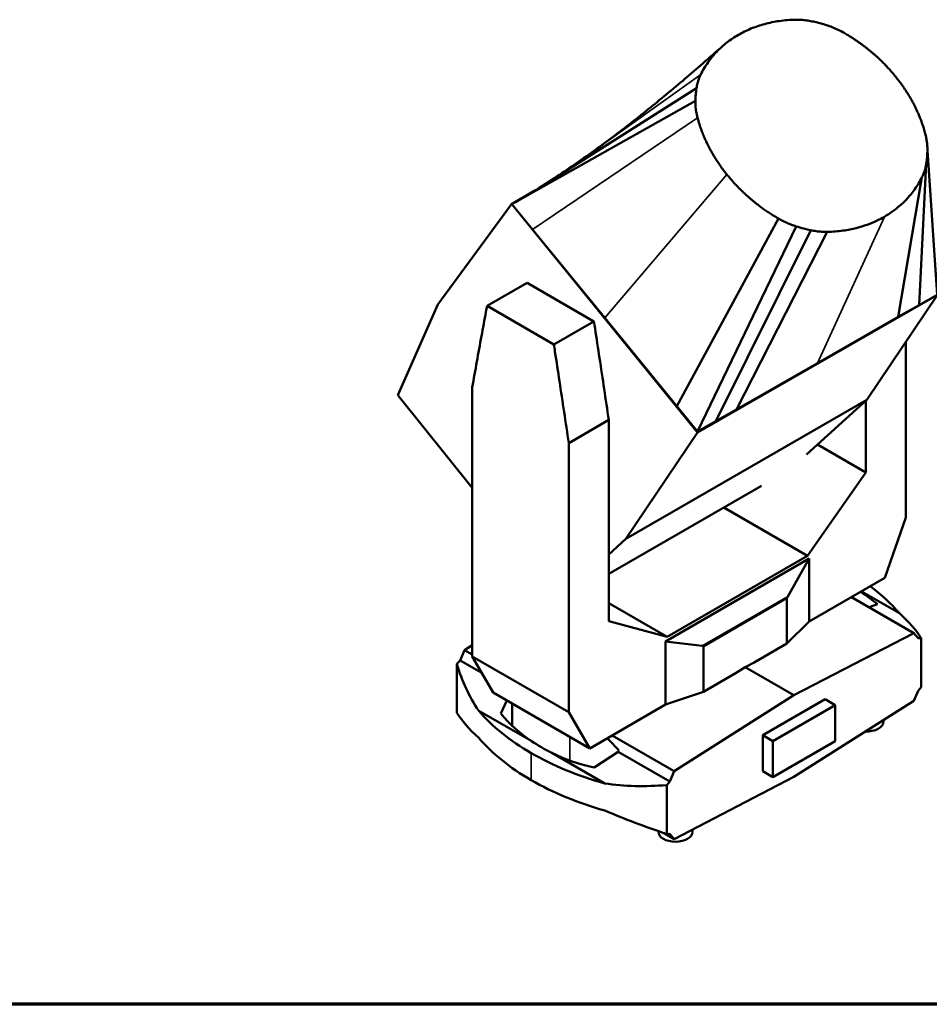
# Paper-space layout 'Sheet_1' of a CAD drawing. Header units: millimetres. Extents: x 1 to 117, y 1 to 117.
# Tile 2 of 5: x 69 to 101, y 1 to 36. Entities that reach past the tile are written whole.
import ezdxf

# ---------------------------------------------------------------- set-up
doc = ezdxf.new("R2010")
doc.units = ezdxf.units.MM
for name, color, linetype, lineweight in [('Border (ISO)', 7, 'Continuous', 70), ('Visible (ISO)', 7, 'Continuous', 50), ('Visible Narrow (ISO)', 7, 'Continuous', 35)]:
    doc.layers.add(name, color=color, linetype=linetype, lineweight=lineweight)

# ---------------------------------------------------------------- blocks, each defined once
blk = doc.blocks.new('Borders Chauvet')
at = {"layer": 'Border (ISO)'}
blk.add_line((117.323, 0.787), (0.787, 0.787), dxfattribs=at)

psp = doc.layouts.new('Sheet_1')

# ---------------------------------------------------------------- linework, layer by layer
at = {"layer": 'Visible (ISO)'}
for p, q in [((87.191, 30.026), (92.692, 33.518)), ((86.092, 29.366), (92.653, 33.059)), ((101.291, 26.137), (100.942, 31.282)), ((100.644, 25.767), (100.903, 30.823)), ((99.901, 25.342), (100.749, 30.336)), ((86.916, 29.854), (86.084, 29.376)), ((86.084, 29.376), (83.447, 25.782)), ((86.084, 29.376), (86.092, 29.366)), ((86.092, 29.366), (86.224, 29.442)), ((86.831, 28.462), (86.092, 29.366)), ((86.092, 29.366), (92.73, 21.215)), ((91.992, 22.149), (95.623, 28.856)), ((92.731, 21.245), (96.256, 28.576)), ((89.411, 25.306), (86.831, 28.462)), ((93.378, 21.615), (96.775, 28.439)), ((94.121, 22.039), (97.366, 28.382)), ((86.639, 26.562), (85.208, 25.736)), ((89.028, 25.182), (86.639, 26.562)), ((92.73, 21.215), (101.299, 26.127)), ((101.299, 26.127), (98.78, 22.386)), ((101.291, 26.137), (100.644, 25.767)), ((83.447, 25.782), (82.018, 22.544)), ((87.597, 24.356), (85.208, 25.736)), ((100.644, 25.767), (99.901, 25.342)), ((99.901, 25.342), (97.011, 23.691)), ((87.597, 24.356), (89.028, 25.182)), ((91.992, 22.149), (89.411, 25.306)), ((100.177, 18.175), (100.177, 24.46)), ((97.011, 23.691), (94.121, 22.039)), ((84.677, 19.237), (82.018, 22.544)), ((84.677, 22.828), (84.677, 13.212)), ((90.172, 17.416), (98.78, 22.386)), ((98.78, 22.386), (96.62, 20.429)), ((98.746, 22.355), (98.746, 19.78)), ((92.731, 21.245), (91.992, 22.149)), ((94.121, 22.039), (93.378, 21.615)), ((89.559, 21.661), (88.129, 20.835)), ((89.559, 21.661), (89.559, 14.476)), ((93.378, 21.615), (92.731, 21.245)), ((90.172, 17.416), (92.73, 21.215)), ((88.129, 11.219), (88.129, 20.835)), ((98.746, 19.78), (97.01, 20.782)), ((98.746, 19.78), (96.659, 16.807)), ((89.559, 16.162), (95.019, 19.314)), ((96.659, 16.807), (93.668, 18.534)), ((99.427, 16.02), (100.177, 18.175)), ((89.559, 16.861), (90.172, 17.416)), ((91.585, 13.746), (96.721, 16.711)), ((96.659, 16.807), (91.647, 13.914)), ((96.721, 16.711), (95.95, 15.352)), ((96.721, 14.458), (96.721, 16.711)), ((99.427, 16.02), (96.721, 14.458)), ((98.59, 15.537), (99.942, 14.756)), ((95.923, 15.282), (95.923, 13.676)), ((98.234, 15.332), (100.452, 14.051)), ((91.647, 13.914), (89.559, 15.119)), ((98.861, 14.97), (99.158, 15.083)), ((89.559, 14.476), (91.647, 13.914)), ((96.721, 14.458), (95.923, 13.676)), ((91.585, 11.493), (91.585, 13.746)), ((91.585, 13.746), (92.894, 13.588)), ((100.452, 14.051), (96.174, 11.827)), ((100.607, 13.865), (100.452, 14.051)), ((100.72, 13.869), (100.607, 13.865)), ((100.72, 13.869), (100.72, 12.119)), ((84.401, 13.437), (84.247, 13.072)), ((84.677, 13.612), (84.401, 13.437)), ((84.677, 13.278), (84.401, 13.437)), ((92.939, 13.559), (92.939, 11.953)), ((95.923, 13.676), (94.758, 13.003)), ((84.247, 13.072), (84.133, 12.945)), ((85.017, 12.627), (84.247, 13.072)), ((84.677, 13.212), (85.427, 11.923)), ((88.129, 11.219), (84.677, 13.212)), ((84.133, 12.945), (84.133, 11.195)), ((94.105, 12.626), (94.431, 12.833)), ((94.431, 12.833), (94.758, 13.003)), ((94.431, 12.833), (96.174, 11.827)), ((94.105, 12.626), (92.939, 11.953)), ((100.452, 11.626), (100.607, 11.991)), ((100.607, 11.991), (100.72, 12.119)), ((85.427, 11.923), (88.879, 9.93)), ((85.696, 11.171), (85.919, 11.639)), ((92.939, 11.953), (91.585, 11.493)), ((91.895, 9.11), (96.174, 11.827)), ((95.06, 10.396), (97.287, 11.682)), ((96.174, 8.91), (100.452, 11.626)), ((97.287, 11.682), (97.641, 11.478)), ((86.803, 10.183), (84.912, 11.274)), ((86.106, 11.531), (86.106, 10.739)), ((91.585, 11.493), (88.879, 9.93)), ((97.641, 11.478), (95.414, 10.192)), ((97.641, 10.192), (97.641, 11.478)), ((88.879, 9.93), (88.129, 11.219)), ((99.37, 10.94), (99.37, 10.884)), ((89.677, 10.391), (91.895, 9.11)), ((95.06, 9.11), (95.06, 10.396)), ((95.06, 10.396), (95.414, 10.192)), ((89.918, 9.852), (89.893, 9.812)), ((95.414, 8.906), (97.641, 10.192)), ((95.414, 10.192), (95.414, 8.906)), ((87.521, 9.768), (89.412, 8.677)), ((89.893, 9.812), (89.039, 9.241)), ((89.893, 9.812), (91.74, 8.745)), ((91.74, 8.745), (91.895, 9.11)), ((96.174, 8.91), (91.895, 6.686)), ((95.06, 9.11), (95.414, 8.906)), ((91.627, 8.618), (91.74, 8.745)), ((91.627, 8.618), (91.627, 6.868)), ((91.329, 6.946), (91.329, 6.971)), ((91.509, 6.909), (91.895, 6.686)), ((91.74, 6.872), (91.627, 6.868)), ((91.895, 6.686), (91.74, 6.872)), ((92.55, 6.946), (92.55, 7.026))]:
    psp.add_line(p, q, dxfattribs=at)
for centre, major_axis, ratio, start_param, end_param in [((91.104, 15.841), (-9.297, 2.771), 0.282008, 3.754679, 3.870367), ((91.091, 12.241), (9.865, 0), 0.57735, 0.457392, 0.656702), ((96.162, 15.516), (-0.234, -0.249), 0.197158, 5.600479, 6.076226), ((91.091, 15.839), (9.83, -2.93), 0.282008, 0.302665, 0.541254), ((92.533, 13.421), (0.405, 0.145), 0.21158, 6.207585, 6.683333), ((93.763, 17.388), (-8.838, -6.132), 0.714693, 6.041644, 6.280232), ((93.763, 13.79), (9.865, 0), 0.57735, 3.598985, 3.92734), ((93.763, 9.224), (-9.83, 2.93), 0.282008, 0.302665, 0.541254), ((93.749, 17.368), (-8.359, -5.799), 0.714693, 0.06888, 0.27058), ((98.76, 10.884), (0.61, 0), 0.57735, 4.661498, 6.283185), ((93.763, 12.822), (-9.865, 0), 0.57735, 0.457392, 0.785748), ((76.556, -16.069), (10.797, 27.779), 0.446039, 6.050593, 6.092384), ((93.749, 13.779), (-9.33, 0), 0.57735, 0.730925, 0.839871), ((93.768, 13.787), (9.865, 0), 0.57735, 3.926641, 4.254997), ((93.749, 17.368), (-8.359, -5.799), 0.714693, 0.379526, 0.581226), ((93.768, 12.819), (-9.865, 0), 0.57735, 0.785048, 1.113404), ((93.768, 17.385), (-8.838, -6.132), 0.714693, 0.653059, 0.891647), ((93.768, 9.221), (-9.83, 2.93), 0.282008, 1.197266, 1.435854), ((91.94, 6.946), (0.61, 0), 0.57735, 3.141593, 6.283185)]:
    psp.add_ellipse(centre, major_axis=major_axis, ratio=ratio, start_param=start_param, end_param=end_param, dxfattribs=at)
for points, knots in [([(94.187, 35.418), (94.33, 35.501), (94.481, 35.575), (94.796, 35.704), (94.959, 35.76), (95.299, 35.851), (95.476, 35.887), (95.843, 35.939), (96.033, 35.955), (96.229, 35.959)], [0, 0, 0, 0, 0.25, 0.25, 0.5, 0.5, 0.75, 0.75, 1, 1, 1, 1]), ([(96.82, 35.901), (96.887, 35.887), (96.951, 35.873), (97.072, 35.842), (97.13, 35.827), (97.239, 35.795), (97.291, 35.78), (97.339, 35.764)], [0, 0, 0, 0, 0.333333, 0.333333, 0.666667, 0.666667, 1, 1, 1, 1]), ([(97.339, 35.764), (97.404, 35.744), (97.471, 35.72), (97.607, 35.666), (97.677, 35.636), (97.821, 35.567), (97.896, 35.528), (97.972, 35.485)], [0, 0, 0, 0, 0.3333333, 0.3333333, 0.6666667, 0.6666667, 1, 1, 1, 1]), ([(92.846, 34.005), (92.922, 34.158), (93.009, 34.303), (93.2, 34.573), (93.304, 34.699), (93.529, 34.934), (93.65, 35.042), (93.907, 35.243), (94.044, 35.335), (94.187, 35.418)], [-1, -1, -1, -1, -0.75, -0.75, -0.5, -0.5, -0.25, -0.25, 0, 0, 0, 0]), ([(97.972, 35.485), (98.021, 35.457), (98.067, 35.429), (98.111, 35.403), (98.155, 35.376), (98.196, 35.35), (98.236, 35.325), (98.275, 35.3), (98.312, 35.275), (98.348, 35.252), (98.383, 35.228), (98.417, 35.205), (98.449, 35.183), (98.481, 35.161), (98.511, 35.139), (98.54, 35.119), (98.569, 35.098), (98.597, 35.078), (98.624, 35.058), (98.651, 35.038), (98.677, 35.018), (98.703, 34.998), (98.729, 34.978), (98.755, 34.958), (98.781, 34.937), (98.801, 34.921), (98.821, 34.905), (98.841, 34.889), (98.848, 34.884), (98.854, 34.879), (98.861, 34.873), (98.888, 34.851), (98.915, 34.829), (98.943, 34.805), (98.971, 34.782), (98.999, 34.758), (99.028, 34.732), (99.058, 34.706), (99.088, 34.68), (99.119, 34.651), (99.15, 34.623), (99.183, 34.593), (99.216, 34.562), (99.25, 34.53), (99.284, 34.497), (99.32, 34.462), (99.356, 34.426), (99.394, 34.389), (99.432, 34.349), (99.471, 34.309), (99.511, 34.266), (99.552, 34.221), (99.594, 34.176), (99.636, 34.128), (99.681, 34.077), (99.725, 34.026), (99.77, 33.971), (99.817, 33.913)], [0, 0, 0, 0, 0.055556, 0.055556, 0.055556, 0.111111, 0.111111, 0.111111, 0.166667, 0.166667, 0.166667, 0.222222, 0.222222, 0.222222, 0.277778, 0.277778, 0.277778, 0.333333, 0.333333, 0.333333, 0.388889, 0.388889, 0.388889, 0.444444, 0.444444, 0.444444, 0.486304, 0.486304, 0.486304, 0.5, 0.5, 0.5, 0.555555, 0.555555, 0.555555, 0.611111, 0.611111, 0.611111, 0.666666, 0.666666, 0.666666, 0.722222, 0.722222, 0.722222, 0.777777, 0.777777, 0.777777, 0.833333, 0.833333, 0.833333, 0.888889, 0.888889, 0.888889, 0.944444, 0.944444, 0.944444, 1, 1, 1, 1]), ([(88.867, 31.158), (89.361, 31.511), (89.836, 31.869), (90.751, 32.583), (91.192, 32.941), (92.07, 33.668), (92.503, 34.038), (93.156, 34.604), (93.39, 34.809), (93.618, 35.01)], [0.049288, 0.049288, 0.049288, 0.049288, 4.867681, 4.867681, 9.819353, 9.819353, 15.220679, 15.220679, 18.371099, 18.371099, 18.371099, 18.371099]), ([(99.817, 33.913), (99.851, 33.871), (99.883, 33.829), (99.944, 33.75), (99.972, 33.712), (100.026, 33.638), (100.05, 33.603), (100.097, 33.535), (100.119, 33.503), (100.161, 33.441), (100.18, 33.411), (100.217, 33.353), (100.234, 33.326), (100.268, 33.271), (100.284, 33.244), (100.316, 33.19), (100.332, 33.163), (100.364, 33.108), (100.379, 33.08), (100.411, 33.023), (100.427, 32.993), (100.459, 32.933), (100.475, 32.901), (100.508, 32.836), (100.524, 32.802), (100.558, 32.73), (100.575, 32.693), (100.611, 32.615), (100.628, 32.573), (100.665, 32.487), (100.683, 32.441), (100.72, 32.345), (100.739, 32.294), (100.776, 32.187), (100.794, 32.131), (100.831, 32.012), (100.849, 31.949), (100.867, 31.884)], [0, 0, 0, 0, 0.0555556, 0.0555556, 0.1111111, 0.1111111, 0.1666667, 0.1666667, 0.2222222, 0.2222222, 0.2777778, 0.2777778, 0.3333333, 0.3333333, 0.3888889, 0.3888889, 0.4444444, 0.4444444, 0.5, 0.5, 0.5555556, 0.5555556, 0.6111111, 0.6111111, 0.6666667, 0.6666667, 0.7222222, 0.7222222, 0.7777778, 0.7777778, 0.8333333, 0.8333333, 0.8888889, 0.8888889, 0.9444444, 0.9444444, 1, 1, 1, 1]), ([(92.653, 33.059), (92.654, 33.103), (92.655, 33.149), (92.661, 33.247), (92.665, 33.298), (92.676, 33.405), (92.683, 33.46), (92.692, 33.518)], [-1, -1, -1, -1, -0.666667, -0.666667, -0.333333, -0.333333, 0, 0, 0, 0]), ([(92.728, 32.457), (92.708, 32.533), (92.693, 32.607), (92.67, 32.745), (92.662, 32.811), (92.653, 32.938), (92.652, 33), (92.653, 33.059)], [-1, -1, -1, -1, -0.6666667, -0.6666667, -0.3333333, -0.3333333, 0, 0, 0, 0]), ([(93.778, 30.427), (93.732, 30.485), (93.689, 30.541), (93.649, 30.594), (93.609, 30.648), (93.572, 30.699), (93.537, 30.748), (93.503, 30.798), (93.471, 30.845), (93.441, 30.89), (93.411, 30.935), (93.384, 30.978), (93.358, 31.019), (93.332, 31.061), (93.308, 31.1), (93.286, 31.138), (93.264, 31.176), (93.243, 31.212), (93.223, 31.247), (93.204, 31.282), (93.185, 31.316), (93.168, 31.349), (93.151, 31.381), (93.134, 31.412), (93.119, 31.443), (93.103, 31.473), (93.088, 31.503), (93.074, 31.532), (93.071, 31.54), (93.067, 31.547), (93.064, 31.554), (93.053, 31.576), (93.043, 31.597), (93.033, 31.618), (93.02, 31.647), (93.008, 31.675), (92.995, 31.703), (92.983, 31.731), (92.971, 31.758), (92.959, 31.787), (92.946, 31.815), (92.934, 31.845), (92.922, 31.875), (92.91, 31.905), (92.898, 31.937), (92.885, 31.971), (92.872, 32.004), (92.859, 32.039), (92.846, 32.076), (92.833, 32.112), (92.82, 32.151), (92.807, 32.191), (92.794, 32.231), (92.781, 32.273), (92.768, 32.318), (92.754, 32.362), (92.741, 32.409), (92.728, 32.457)], [-1, -1, -1, -1, -0.944444, -0.944444, -0.944444, -0.888889, -0.888889, -0.888889, -0.833333, -0.833333, -0.833333, -0.777778, -0.777778, -0.777778, -0.722222, -0.722222, -0.722222, -0.666667, -0.666667, -0.666667, -0.611111, -0.611111, -0.611111, -0.555556, -0.555556, -0.555556, -0.5, -0.5, -0.5, -0.486304, -0.486304, -0.486304, -0.444444, -0.444444, -0.444444, -0.388889, -0.388889, -0.388889, -0.333333, -0.333333, -0.333333, -0.277778, -0.277778, -0.277778, -0.222222, -0.222222, -0.222222, -0.166667, -0.166667, -0.166667, -0.111111, -0.111111, -0.111111, -0.055556, -0.055556, -0.055556, 0, 0, 0, 0]), ([(100.867, 31.884), (100.881, 31.831), (100.892, 31.78), (100.911, 31.681), (100.919, 31.634), (100.931, 31.539), (100.936, 31.491), (100.942, 31.39), (100.943, 31.337), (100.942, 31.282)], [0, 0, 0, 0, 0.25, 0.25, 0.5, 0.5, 0.75, 0.75, 1, 1, 1, 1]), ([(87.258, 30.068), (87.741, 30.375), (88.211, 30.693), (88.733, 31.062), (88.809, 31.116), (88.884, 31.169)], [0, 0, 0, 0, 4.397713, 4.397713, 5.152229, 5.152229, 5.152229, 5.152229]), ([(100.942, 31.282), (100.941, 31.222), (100.938, 31.165), (100.931, 31.057), (100.926, 31.007), (100.916, 30.91), (100.91, 30.865), (100.903, 30.823)], [0, 0, 0, 0, 0.3333333, 0.3333333, 0.6666667, 0.6666667, 1, 1, 1, 1]), ([(100.903, 30.823), (100.894, 30.766), (100.883, 30.71), (100.854, 30.6), (100.837, 30.546), (100.797, 30.439), (100.775, 30.387), (100.749, 30.336)], [0, 0, 0, 0, 0.333333, 0.333333, 0.666667, 0.666667, 1, 1, 1, 1]), ([(95.623, 28.856), (95.557, 28.894), (95.495, 28.931), (95.378, 29.004), (95.323, 29.039), (95.219, 29.107), (95.17, 29.141), (95.078, 29.205), (95.035, 29.236), (94.953, 29.297), (94.914, 29.326), (94.841, 29.382), (94.806, 29.409), (94.74, 29.462), (94.709, 29.488), (94.649, 29.538), (94.621, 29.562), (94.566, 29.609), (94.539, 29.633), (94.488, 29.679), (94.463, 29.701), (94.414, 29.746), (94.39, 29.769), (94.342, 29.814), (94.318, 29.836), (94.271, 29.883), (94.247, 29.906), (94.197, 29.957), (94.172, 29.983), (94.118, 30.038), (94.091, 30.068), (94.034, 30.129), (94.004, 30.162), (93.943, 30.231), (93.912, 30.267), (93.847, 30.344), (93.813, 30.384), (93.778, 30.427)], [-1, -1, -1, -1, -0.9444444, -0.9444444, -0.8888889, -0.8888889, -0.8333333, -0.8333333, -0.7777778, -0.7777778, -0.7222222, -0.7222222, -0.6666667, -0.6666667, -0.6111111, -0.6111111, -0.5555556, -0.5555556, -0.5, -0.5, -0.4444444, -0.4444444, -0.3888889, -0.3888889, -0.3333333, -0.3333333, -0.2777778, -0.2777778, -0.2222222, -0.2222222, -0.1666667, -0.1666667, -0.1111111, -0.1111111, -0.0555556, -0.0555556, 0, 0, 0, 0]), ([(100.749, 30.336), (100.671, 30.179), (100.586, 30.038), (100.409, 29.785), (100.317, 29.674), (100.133, 29.473), (100.039, 29.385), (99.855, 29.226), (99.764, 29.155), (99.584, 29.029), (99.495, 28.973), (99.408, 28.923)], [0, 0, 0, 0, 0.2, 0.2, 0.4, 0.4, 0.6, 0.6, 0.8, 0.8, 1, 1, 1, 1]), ([(96.256, 28.576), (96.196, 28.596), (96.138, 28.616), (96.029, 28.658), (95.978, 28.679), (95.878, 28.723), (95.829, 28.747), (95.728, 28.798), (95.676, 28.826), (95.623, 28.856)], [-1, -1, -1, -1, -0.75, -0.75, -0.5, -0.5, -0.25, -0.25, 0, 0, 0, 0]), ([(99.408, 28.923), (99.322, 28.873), (99.227, 28.823), (99.022, 28.727), (98.912, 28.681), (98.67, 28.594), (98.539, 28.553), (98.251, 28.481), (98.095, 28.449), (97.752, 28.402), (97.566, 28.386), (97.366, 28.382)], [-1, -1, -1, -1, -0.8, -0.8, -0.6, -0.6, -0.4, -0.4, -0.2, -0.2, 0, 0, 0, 0]), ([(96.775, 28.439), (96.688, 28.458), (96.601, 28.478), (96.428, 28.524), (96.342, 28.549), (96.256, 28.576)], [-1.414948, -1.414948, -1.414948, -1.414948, -0.707521, -0.707521, 0, 0, 0, 0]), ([(97.366, 28.382), (97.3, 28.381), (97.235, 28.382), (97.103, 28.39), (97.037, 28.396), (96.905, 28.414), (96.84, 28.425), (96.775, 28.439)], [-1, -1, -1, -1, -0.666667, -0.666667, -0.333333, -0.333333, 0, 0, 0, 0]), ([(85.208, 25.736), (85.195, 25.665), (85.182, 25.594), (85.115, 25.235), (85.062, 24.945), (84.954, 24.353), (84.898, 24.048), (84.788, 23.44), (84.732, 23.134), (84.677, 22.828)], [-29.629865, -29.629865, -29.629865, -29.629865, -27.465265, -27.465265, -18.631898, -18.631898, -9.371814, -9.371814, 0, 0, 0, 0]), ([(89.028, 25.182), (89.041, 25.096), (89.054, 25.011), (89.121, 24.575), (89.174, 24.223), (89.282, 23.507), (89.338, 23.137), (89.448, 22.401), (89.504, 22.031), (89.559, 21.661)], [-46.389121, -46.389121, -46.389121, -46.389121, -43.725621, -43.725621, -32.856332, -32.856332, -21.461976, -21.461976, -9.930137, -9.930137, -9.930137, -9.930137]), ([(88.129, 20.835), (88.073, 21.205), (88.017, 21.575), (87.907, 22.311), (87.851, 22.681), (87.743, 23.397), (87.69, 23.749), (87.623, 24.185), (87.61, 24.27), (87.597, 24.356)], [-6.651218, -6.651218, -6.651218, -6.651218, -4.547463, -4.547463, -2.468789, -2.468789, -0.485903, -0.485903, 0, 0, 0, 0])]:
    psp.add_open_spline(points, degree=3, knots=knots, dxfattribs=at)
for points in [[(96.229, 35.959), (96.294, 35.96), (96.425, 35.957), (96.623, 35.938), (96.755, 35.915), (96.82, 35.901)], [(92.692, 33.518), (92.701, 33.575), (92.724, 33.687), (92.775, 33.85), (92.82, 33.954), (92.846, 34.005)], [(100.941, 31.403), (100.948, 31.231), (100.957, 31.058), (100.969, 30.886)], [(86.224, 29.442), (86.55, 29.63), (86.873, 29.824), (87.191, 30.026)]]:
    psp.add_open_spline(points, degree=3, dxfattribs=at)
at = {"layer": 'Visible Narrow (ISO)'}
for p, q in [((88.884, 31.169), (92.846, 34.005)), ((86.831, 28.462), (92.728, 32.457)), ((89.411, 25.306), (93.778, 30.427)), ((97.011, 23.691), (99.408, 28.923)), ((92.894, 13.588), (95.95, 15.352)), ((92.939, 13.559), (95.923, 15.282)), ((88.168, 10.341), (88.168, 9.494)), ((86.79, 9.761), (86.79, 8.793))]:
    psp.add_line(p, q, dxfattribs=at)

# ---------------------------------------------------------------- block references
psp.add_blockref('Borders Chauvet', (0, 0))

doc.saveas('drawing.dxf')
